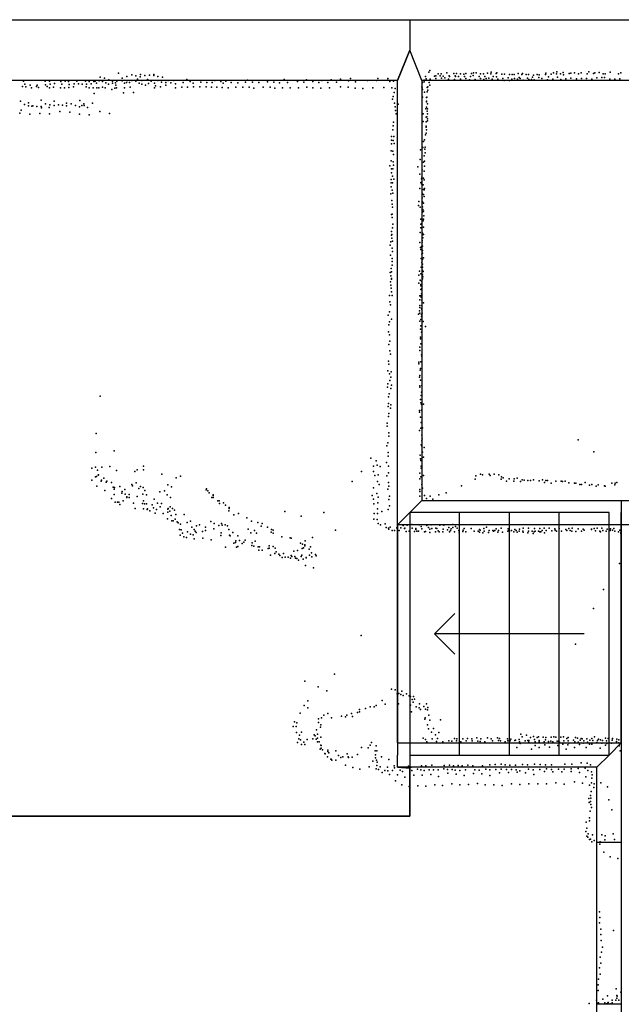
# Model space of a CAD drawing. Extents: x -16507 to -4451, y -8783 to 31162.
# Tile 10 of 11: x -10590 to -7620, y 26302 to 31162. Entities that reach past the tile are written whole.
import ezdxf

# ---------------------------------------------------------------- set-up
doc = ezdxf.new("R2010")
doc.units = 0
for name, color, linetype in [('DOORS', 7, 'continuous'), ('P', 9, 'continuous'), ('ROOMS', 1, 'continuous'), ('THIN', 4, 'continuous'), ('WALLS', 3, 'continuous')]:
    doc.layers.add(name, color=color, linetype=linetype)

msp = doc.modelspace()

# ---------------------------------------------------------------- linework, layer by layer
at = {"layer": 'DOORS'}
msp.add_lwpolyline([(-7620.66, 27102.7), (-7620.66, 26302.7), (-7740.66, 26302.7), (-7740.66, 27102.7), (-7620.66, 27102.7)], dxfattribs=at)
at = {"layer": 'P'}
for p in [(-8566, 30911), (-10570, 30858), (-10463, 30858), (-10443, 30858), (-10365, 30859), (-10307, 30858), (-10265, 30858), (-10217, 30859), (-10198, 30860), (-10193, 30878), (-10171, 30874), (-10150, 30865), (-10149, 30863), (-10132, 30859), (-10110, 30858), (-10102, 30898), (-10084, 30874), (-10083, 30860), (-10061, 30881), (-10058, 30862), (-10036, 30889), (-10036, 30861), (-10016, 30884), (-10016, 30858), (-10008, 30868), (-9995, 30880), (-9993, 30891), (-9986, 30862), (-9972, 30886), (-9958, 30867), (-9956, 30863), (-9949, 30888), (-9940, 30858), (-9927, 30892), (-9927, 30886), (-9908, 30862), (-9907, 30882), (-9885, 30878), (-9856, 30862), (-9829, 30861), (-9764, 30867), (-9626, 30862), (-9572, 30858), (-9465, 30863), (-9285, 30866), (-9174, 30865), (-9099, 30862), (-9052, 30865), (-9006, 30868), (-8967, 30860), (-8957, 30871), (-8873, 30862), (-8828, 30862), (-8822, 30871), (-8773, 30871), (-8773, 30864), (-8744, 30858), (-8594, 30864), (-8586, 30881), (-8583, 30870), (-8570, 30903), (-8564, 30868), (-8543, 30883), (-8535, 30884), (-8535, 30871), (-8524, 30895), (-8514, 30884), (-8509, 30895), (-8507, 30874), (-8499, 30883), (-8492, 30875), (-8482, 30899), (-8473, 30868), (-8470, 30884), (-8468, 30882), (-8447, 30896), (-8443, 30866), (-8441, 30885), (-8439, 30882), (-8433, 30896), (-8424, 30882), (-8414, 30894), (-8414, 30868), (-8397, 30893), (-8394, 30881), (-8388, 30896), (-8387, 30871), (-8370, 30865), (-8365, 30882), (-8360, 30897), (-8351, 30887), (-8349, 30900), (-8342, 30867), (-8337, 30900), (-8322, 30881), (-8316, 30895), (-8315, 30871), (-8301, 30894), (-8299, 30867), (-8294, 30882), (-8287, 30872), (-8280, 30898), (-8274, 30874), (-8264, 30895), (-8263, 30902), (-8258, 30869), (-8252, 30882), (-8238, 30897), (-8236, 30879), (-8234, 30900), (-8230, 30869), (-8210, 30893), (-8205, 30872), (-8199, 30861), (-8197, 30893), (-8179, 30875), (-8172, 30891), (-8172, 30862), (-8160, 30868), (-8159, 30892), (-8149, 30892), (-8148, 30872), (-8133, 30869), (-8129, 30896), (-8125, 30876), (-8120, 30872), (-8112, 30891), (-8108, 30897), (-8104, 30864), (-8090, 30891), (-8084, 30874), (-8079, 30891), (-8077, 30866), (-8064, 30866), (-8059, 30878), (-8054, 30888), (-8050, 30865), (-8036, 30891), (-8027, 30877), (-8025, 30890), (-8013, 30872), (-7995, 30892), (-7992, 30898), (-7984, 30865), (-7980, 30880), (-7967, 30893), (-7959, 30868), (-7955, 30900), (-7940, 30895), (-7938, 30904), (-7935, 30878), (-7920, 30895), (-7919, 30866), (-7907, 30901), (-7906, 30889), (-7894, 30870), (-7877, 30897), (-7869, 30898), (-7869, 30873), (-7851, 30900), (-7842, 30870), (-7832, 30895), (-7818, 30900), (-7817, 30871), (-7792, 30871), (-7789, 30895), (-7781, 30904), (-7765, 30868), (-7757, 30897), (-7751, 30899), (-7741, 30875), (-7729, 30901), (-7717, 30877), (-7710, 30895), (-7704, 30877), (-7700, 30894), (-7677, 30869), (-7676, 30902), (-7652, 30869), (-7634, 30894), (-7628, 30870), (-7623, 30899), (-10576, 30832), (-10564, 30844), (-10559, 30831), (-10538, 30838), (-10531, 30826), (-10506, 30832), (-10503, 30839), (-10497, 30827), (-10462, 30841), (-10454, 30832), (-10443, 30826), (-10439, 30844), (-10423, 30828), (-10417, 30847), (-10388, 30825), (-10387, 30856), (-10382, 30843), (-10369, 30825), (-10349, 30857), (-10347, 30827), (-10345, 30842), (-10324, 30830), (-10321, 30845), (-10300, 30845), (-10281, 30844), (-10262, 30830), (-10260, 30843), (-10247, 30826), (-10246, 30856), (-10236, 30845), (-10227, 30825), (-10223, 30857), (-10211, 30848), (-10208, 30825), (-10199, 30826), (-10181, 30857), (-10181, 30828), (-10167, 30825), (-10165, 30850), (-10151, 30844), (-10134, 30817), (-10132, 30848), (-10120, 30824), (-10117, 30850), (-10115, 30838), (-10111, 30826), (-10073, 30825), (-10072, 30849), (-10062, 30851), (-10047, 30851), (-10044, 30829), (-10000, 30849), (-9986, 30843), (-9969, 30839), (-9953, 30847), (-9925, 30848), (-9924, 30826), (-9920, 30836), (-9894, 30830), (-9890, 30854), (-9869, 30851), (-9869, 30838), (-9844, 30850), (-9821, 30846), (-9820, 30826), (-9790, 30828), (-9783, 30852), (-9761, 30829), (-9748, 30856), (-9733, 30849), (-9731, 30831), (-9700, 30831), (-9696, 30853), (-9669, 30831), (-9666, 30852), (-9643, 30829), (-9639, 30851), (-9617, 30829), (-9597, 30857), (-9590, 30827), (-9585, 30848), (-9561, 30825), (-9546, 30851), (-9523, 30828), (-9513, 30850), (-9488, 30829), (-9475, 30854), (-9457, 30829), (-9441, 30854), (-9434, 30824), (-9410, 30852), (-9388, 30829), (-9367, 30855), (-9353, 30829), (-9335, 30854), (-9331, 30824), (-9308, 30850), (-9293, 30825), (-9268, 30852), (-9254, 30826), (-9218, 30856), (-9214, 30826), (-9187, 30854), (-9173, 30828), (-9142, 30856), (-9142, 30825), (-9113, 30851), (-9104, 30824), (-9068, 30852), (-9060, 30825), (-9026, 30853), (-9006, 30831), (-8968, 30829), (-8934, 30824), (-8933, 30855), (-8896, 30823), (-8847, 30825), (-8792, 30827), (-8763, 30857), (-8753, 30825), (-8737, 30823), (-8605, 30831), (-8603, 30826), (-8602, 30851), (-8601, 30818), (-8593, 30855), (-8579, 30827), (-8576, 30830), (-8575, 30814), (-8569, 30851), (-8566, 30839), (-10483, 30765), (-10293, 30763), (-10222, 30798), (-10077, 30800), (-10027, 30803), (-8750, 30770), (-8746, 30783), (-8741, 30803), (-8601, 30779), (-8592, 30804), (-8582, 30778), (-8580, 30780), (-8579, 30806), (-10586, 30759), (-10582, 30716), (-10566, 30744), (-10546, 30751), (-10546, 30736), (-10530, 30735), (-10525, 30736), (-10505, 30734), (-10484, 30733), (-10482, 30727), (-10462, 30747), (-10444, 30728), (-10441, 30742), (-10420, 30739), (-10419, 30760), (-10398, 30742), (-10378, 30740), (-10358, 30750), (-10358, 30736), (-10336, 30746), (-10314, 30739), (-10295, 30732), (-10283, 30739), (-10273, 30746), (-10272, 30738), (-10255, 30728), (-10230, 30749), (-8739, 30749), (-8736, 30731), (-8735, 30714), (-8722, 30745), (-8585, 30722), (-8581, 30759), (-8581, 30756), (-8581, 30730), (-8577, 30747), (-8577, 30722), (-10588, 30700), (-10540, 30695), (-10490, 30699), (-10442, 30697), (-10391, 30708), (-10342, 30705), (-10295, 30695), (-10246, 30693), (-10194, 30708), (-10146, 30699), (-8731, 30697), (-8598, 30698), (-8583, 30681), (-8580, 30682), (-8578, 30710), (-8577, 30697), (-8577, 30672), (-8748, 30619), (-8746, 30638), (-8744, 30656), (-8599, 30660), (-8584, 30658), (-8583, 30637), (-8583, 30632), (-8581, 30618), (-8577, 30663), (-8754, 30585), (-8754, 30568), (-8747, 30566), (-8743, 30585), (-8592, 30569), (-8587, 30593), (-8584, 30601), (-8755, 30549), (-8742, 30550), (-8611, 30519), (-8600, 30531), (-8596, 30561), (-8590, 30523), (-8589, 30532), (-8756, 30514), (-8748, 30513), (-8744, 30497), (-8613, 30472), (-8594, 30490), (-8588, 30505), (-8763, 30440), (-8756, 30465), (-8755, 30425), (-8748, 30425), (-8746, 30461), (-8744, 30444), (-8625, 30435), (-8597, 30458), (-8592, 30464), (-8592, 30439), (-8756, 30373), (-8754, 30406), (-8750, 30390), (-8743, 30375), (-8614, 30399), (-8606, 30377), (-8604, 30385), (-8603, 30420), (-8597, 30380), (-8594, 30372), (-8593, 30414), (-8756, 30356), (-8756, 30337), (-8750, 30356), (-8614, 30329), (-8610, 30359), (-8606, 30351), (-8598, 30347), (-8597, 30323), (-8592, 30329), (-8757, 30303), (-8752, 30321), (-8748, 30306), (-8603, 30306), (-8603, 30282), (-8597, 30299), (-8593, 30322), (-8593, 30289), (-8753, 30269), (-8752, 30252), (-8750, 30236), (-8622, 30244), (-8620, 30265), (-8613, 30236), (-8602, 30260), (-8602, 30238), (-8601, 30263), (-8597, 30257), (-8754, 30201), (-8752, 30185), (-8751, 30202), (-8600, 30225), (-8600, 30214), (-8597, 30217), (-8595, 30193), (-8749, 30135), (-8748, 30152), (-8610, 30153), (-8609, 30177), (-8609, 30134), (-8606, 30155), (-8598, 30169), (-8597, 30177), (-8597, 30138), (-8755, 30116), (-8755, 30099), (-8753, 30101), (-8753, 30084), (-8613, 30112), (-8603, 30099), (-8602, 30108), (-8600, 30085), (-8596, 30101), (-8761, 30049), (-8758, 30065), (-8752, 30034), (-8750, 30068), (-8615, 30062), (-8611, 30038), (-8607, 30041), (-8603, 30072), (-8603, 30064), (-8602, 30044), (-8759, 30000), (-8751, 29984), (-8749, 30018), (-8610, 30027), (-8608, 29984), (-8605, 29985), (-8604, 30005), (-8602, 30023), (-8601, 30010), (-8596, 29986), (-8752, 29968), (-8751, 29951), (-8608, 29940), (-8605, 29964), (-8602, 29956), (-8601, 29978), (-8601, 29941), (-8761, 29914), (-8758, 29898), (-8756, 29934), (-8754, 29918), (-8619, 29901), (-8616, 29920), (-8610, 29908), (-8602, 29924), (-8602, 29902), (-8600, 29893), (-8598, 29919), (-8760, 29868), (-8757, 29852), (-8755, 29882), (-8754, 29885), (-8620, 29862), (-8613, 29876), (-8610, 29855), (-8609, 29849), (-8607, 29871), (-8602, 29883), (-8764, 29801), (-8756, 29836), (-8755, 29819), (-8752, 29800), (-8614, 29799), (-8610, 29831), (-8609, 29799), (-8608, 29831), (-8608, 29792), (-8607, 29833), (-8607, 29809), (-8763, 29770), (-8760, 29754), (-8614, 29780), (-8614, 29752), (-8614, 29742), (-8604, 29777), (-8604, 29751), (-8597, 29765), (-8771, 29703), (-8764, 29720), (-8621, 29709), (-8617, 29725), (-8614, 29714), (-8607, 29737), (-8607, 29706), (-8606, 29697), (-8605, 29732), (-8603, 29714), (-8768, 29655), (-8765, 29671), (-8755, 29684), (-8615, 29674), (-8610, 29682), (-8609, 29651), (-8599, 29673), (-8586, 29647), (-8770, 29622), (-8765, 29606), (-8612, 29635), (-8612, 29595), (-8607, 29619), (-8768, 29558), (-8762, 29575), (-8612, 29586), (-8610, 29562), (-8763, 29527), (-8759, 29511), (-8615, 29545), (-8615, 29529), (-8606, 29507), (-8605, 29499), (-8769, 29477), (-8767, 29461), (-8619, 29471), (-8619, 29464), (-8609, 29473), (-8772, 29429), (-8764, 29414), (-8756, 29424), (-8614, 29406), (-8613, 29432), (-8611, 29441), (-8772, 29364), (-8762, 29381), (-8757, 29397), (-8754, 29358), (-8616, 29397), (-8614, 29355), (-8611, 29382), (-8605, 29357), (-10192, 29303), (-8774, 29348), (-8766, 29316), (-8758, 29342), (-8614, 29348), (-8608, 29307), (-8607, 29323), (-8770, 29268), (-8769, 29300), (-8758, 29261), (-8611, 29287), (-8609, 29271), (-8607, 29263), (-8597, 29265), (-8771, 29252), (-8768, 29219), (-8759, 29245), (-8617, 29225), (-8616, 29233), (-8606, 29235), (-8776, 29171), (-8769, 29203), (-8612, 29200), (-8608, 29174), (-10212, 29119), (-8776, 29155), (-8767, 29122), (-8616, 29134), (-8610, 29146), (-8605, 29111), (-8601, 29148), (-8773, 29074), (-8768, 29106), (-8608, 29064), (-8605, 29084), (-8603, 29093), (-7833, 29088), (-10214, 29025), (-10123, 29034), (-8777, 29058), (-8771, 29025), (-8613, 29013), (-8604, 29057), (-8602, 29028), (-8593, 29050), (-7756, 29029), (-8856, 28997), (-8831, 28984), (-8826, 28964), (-8780, 28977), (-8771, 29008), (-8612, 28994), (-8610, 28986), (-8596, 29002), (-10234, 28949), (-10215, 28953), (-10206, 28938), (-10203, 28914), (-10201, 28916), (-10184, 28954), (-10144, 28956), (-10111, 28937), (-10021, 28932), (-10010, 28940), (-9979, 28959), (-9979, 28941), (-9888, 28919), (-8902, 28932), (-8844, 28959), (-8844, 28932), (-8821, 28916), (-8811, 28957), (-8770, 28959), (-8770, 28926), (-8615, 28924), (-8608, 28958), (-8608, 28948), (-8315, 28918), (-8305, 28915), (-8273, 28918), (-8247, 28918), (-8225, 28915), (-10233, 28890), (-10215, 28906), (-10211, 28907), (-10188, 28885), (-10186, 28890), (-10175, 28899), (-10163, 28879), (-10159, 28885), (-10137, 28877), (-10036, 28868), (-10015, 28876), (-9858, 28866), (-9817, 28901), (-9796, 28909), (-8948, 28883), (-8837, 28912), (-8823, 28883), (-8815, 28868), (-8778, 28911), (-8770, 28877), (-8614, 28895), (-8610, 28906), (-8605, 28868), (-8597, 28912), (-8342, 28894), (-8339, 28911), (-8267, 28913), (-8214, 28894), (-8211, 28906), (-8204, 28901), (-8187, 28885), (-8174, 28896), (-8151, 28885), (-8149, 28896), (-8134, 28899), (-8118, 28882), (-8109, 28891), (-8100, 28890), (-8081, 28887), (-8068, 28888), (-8054, 28891), (-8026, 28886), (-8010, 28891), (-7999, 28877), (-7993, 28888), (-7984, 28887), (-7967, 28875), (-7944, 28885), (-7917, 28884), (-7910, 28882), (-7898, 28885), (-7880, 28876), (-7852, 28875), (-7844, 28874), (-7825, 28867), (-7817, 28867), (-7798, 28877), (-7766, 28867), (-7735, 28866), (-7667, 28874), (-7653, 28866), (-7651, 28875), (-7642, 28878), (-10208, 28859), (-10170, 28838), (-10128, 28855), (-10124, 28818), (-10123, 28845), (-10122, 28853), (-10095, 28858), (-10086, 28825), (-10084, 28834), (-10070, 28843), (-10069, 28820), (-10049, 28819), (-10032, 28862), (-10001, 28848), (-9993, 28858), (-9982, 28820), (-9980, 28853), (-9972, 28838), (-9898, 28832), (-9875, 28837), (-9861, 28817), (-9841, 28856), (-9670, 28841), (-9667, 28847), (-9661, 28836), (-9655, 28827), (-8843, 28852), (-8827, 28823), (-8772, 28845), (-8768, 28860), (-8614, 28843), (-8614, 28833), (-8601, 28850), (-8485, 28827), (-8409, 28862), (-7777, 28864), (-7744, 28860), (-7704, 28861), (-7700, 28860), (-10137, 28798), (-10119, 28781), (-10107, 28780), (-10100, 28780), (-10096, 28769), (-10079, 28787), (-10061, 28804), (-10060, 28807), (-10049, 28804), (-10027, 28776), (-10009, 28809), (-9983, 28774), (-9979, 28788), (-9973, 28772), (-9964, 28816), (-9963, 28773), (-9926, 28795), (-9909, 28775), (-9889, 28774), (-9845, 28804), (-9641, 28804), (-9635, 28816), (-9635, 28813), (-9634, 28804), (-9612, 28787), (-9605, 28787), (-9604, 28774), (-9584, 28778), (-8850, 28813), (-8844, 28795), (-8841, 28773), (-8822, 28777), (-8821, 28805), (-8768, 28794), (-8764, 28811), (-8615, 28811), (-8591, 28814), (-8581, 28799), (-8563, 28811), (-8551, 28796), (-8521, 28816), (-10020, 28750), (-9978, 28748), (-9960, 28745), (-9958, 28747), (-9947, 28738), (-9936, 28767), (-9929, 28752), (-9921, 28726), (-9914, 28745), (-9896, 28758), (-9881, 28725), (-9859, 28731), (-9858, 28746), (-9856, 28749), (-9848, 28736), (-9847, 28758), (-9836, 28749), (-9825, 28741), (-9819, 28720), (-9819, 28720), (-9777, 28720), (-9573, 28765), (-9558, 28738), (-9556, 28755), (-9556, 28749), (-9510, 28724), (-9281, 28734), (-9089, 28730), (-8840, 28724), (-8824, 28748), (-8823, 28724), (-8802, 28734), (-8771, 28745), (-8765, 28762), (-9860, 28699), (-9842, 28714), (-9838, 28689), (-9832, 28689), (-9822, 28696), (-9812, 28684), (-9807, 28678), (-9796, 28672), (-9763, 28680), (-9746, 28687), (-9646, 28686), (-9629, 28675), (-9593, 28676), (-9532, 28718), (-9468, 28704), (-9446, 28687), (-9414, 28681), (-9393, 28676), (-9201, 28711), (-8842, 28697), (-8825, 28695), (-8821, 28676), (-8785, 28674), (-9801, 28646), (-9793, 28644), (-9786, 28627), (-9762, 28634), (-9747, 28623), (-9740, 28657), (-9729, 28645), (-9724, 28637), (-9718, 28631), (-9717, 28664), (-9702, 28668), (-9688, 28636), (-9673, 28640), (-9672, 28658), (-9632, 28649), (-9606, 28665), (-9595, 28630), (-9591, 28667), (-9576, 28669), (-9564, 28664), (-9558, 28646), (-9537, 28631), (-9462, 28648), (-9449, 28630), (-9430, 28641), (-9421, 28628), (-9397, 28662), (-9366, 28657), (-9349, 28633), (-9347, 28646), (-9339, 28628), (-9338, 28643), (-9031, 28642), (-8809, 28668), (-8781, 28656), (-8770, 28652), (-8767, 28647), (-8761, 28658), (-8751, 28640), (-8739, 28640), (-8728, 28654), (-8726, 28650), (-8716, 28640), (-8708, 28654), (-8697, 28665), (-8691, 28650), (-8688, 28652), (-8682, 28636), (-8677, 28667), (-8667, 28638), (-8664, 28637), (-8654, 28670), (-8653, 28652), (-8641, 28636), (-8634, 28650), (-8634, 28646), (-8629, 28637), (-8621, 28638), (-8618, 28668), (-8608, 28660), (-8604, 28649), (-8591, 28634), (-8587, 28636), (-8580, 28666), (-8572, 28655), (-8566, 28648), (-8565, 28631), (-8558, 28668), (-8556, 28650), (-8538, 28635), (-8535, 28652), (-8531, 28650), (-8525, 28639), (-8519, 28635), (-8516, 28667), (-8501, 28635), (-8499, 28647), (-8496, 28667), (-8478, 28644), (-8472, 28655), (-8469, 28635), (-8464, 28641), (-8460, 28649), (-8452, 28670), (-8451, 28655), (-8444, 28634), (-8439, 28661), (-8430, 28652), (-8423, 28640), (-8421, 28630), (-8402, 28636), (-8400, 28642), (-8396, 28650), (-8388, 28635), (-8362, 28650), (-8346, 28637), (-8326, 28637), (-8321, 28633), (-8320, 28646), (-8317, 28642), (-8304, 28630), (-8299, 28650), (-8297, 28638), (-8285, 28657), (-8276, 28631), (-8272, 28640), (-8254, 28640), (-8251, 28637), (-8245, 28640), (-8238, 28649), (-8229, 28633), (-8227, 28640), (-8214, 28653), (-8207, 28633), (-8180, 28637), (-8178, 28649), (-8176, 28640), (-8172, 28638), (-8163, 28641), (-8151, 28635), (-8146, 28646), (-8140, 28640), (-8135, 28632), (-8124, 28637), (-8123, 28648), (-8106, 28638), (-8105, 28653), (-8105, 28632), (-8081, 28630), (-8078, 28653), (-8078, 28637), (-8061, 28638), (-8055, 28626), (-8050, 28634), (-8049, 28651), (-8046, 28638), (-8029, 28638), (-8023, 28651), (-8023, 28634), (-8017, 28635), (-8011, 28640), (-8001, 28652), (-8000, 28630), (-7991, 28640), (-7977, 28652), (-7963, 28639), (-7948, 28649), (-7947, 28643), (-7940, 28638), (-7927, 28651), (-7916, 28637), (-7894, 28645), (-7890, 28640), (-7880, 28650), (-7873, 28640), (-7865, 28637), (-7863, 28652), (-7844, 28636), (-7834, 28649), (-7817, 28638), (-7809, 28647), (-7803, 28642), (-7767, 28647), (-7767, 28646), (-7755, 28651), (-7748, 28639), (-7740, 28653), (-7727, 28638), (-7723, 28635), (-7717, 28652), (-7712, 28640), (-7695, 28637), (-7690, 28647), (-7675, 28641), (-7674, 28649), (-7664, 28643), (-7657, 28650), (-7653, 28638), (-7635, 28634), (-7627, 28643), (-7623, 28630), (-7622, 28626), (-9798, 28617), (-9779, 28610), (-9766, 28607), (-9733, 28620), (-9729, 28599), (-9685, 28603), (-9645, 28595), (-9597, 28616), (-9554, 28618), (-9551, 28614), (-9533, 28578), (-9524, 28581), (-9523, 28590), (-9513, 28615), (-9505, 28592), (-9491, 28576), (-9483, 28583), (-9477, 28593), (-9442, 28580), (-9427, 28588), (-9295, 28609), (-9254, 28605), (-9250, 28603), (-9204, 28578), (-9181, 28590), (-9145, 28606), (-9573, 28559), (-9520, 28558), (-9513, 28561), (-9443, 28567), (-9434, 28563), (-9413, 28560), (-9410, 28543), (-9406, 28560), (-9393, 28544), (-9364, 28552), (-9358, 28565), (-9358, 28553), (-9339, 28562), (-9330, 28528), (-9329, 28553), (-9324, 28536), (-9288, 28528), (-9236, 28539), (-9219, 28542), (-9195, 28552), (-9194, 28573), (-9189, 28556), (-9183, 28565), (-9182, 28570), (-9161, 28549), (-9155, 28560), (-9149, 28530), (-9351, 28519), (-9311, 28524), (-9305, 28517), (-9294, 28507), (-9279, 28509), (-9265, 28509), (-9253, 28504), (-9250, 28518), (-9247, 28513), (-9232, 28512), (-9228, 28504), (-9222, 28502), (-9213, 28495), (-9201, 28513), (-9197, 28519), (-9191, 28500), (-9176, 28507), (-9176, 28506), (-9160, 28519), (-9148, 28511), (-9130, 28523), (-9126, 28516), (-7629, 28478), (-9179, 28468), (-9140, 28457), (-7709, 28349), (-7757, 28256), (-8904, 28122), (-7847, 28079), (-9182, 27897), (-9035, 27931), (-9117, 27869), (-9074, 27849), (-8755, 27858), (-8737, 27854), (-8703, 27848), (-9167, 27800), (-8801, 27801), (-8726, 27834), (-8719, 27837), (-8708, 27832), (-8697, 27826), (-8681, 27834), (-8668, 27825), (-8661, 27822), (-8653, 27806), (-8646, 27821), (-8641, 27809), (-9186, 27777), (-9168, 27766), (-8913, 27757), (-8883, 27762), (-8860, 27771), (-8840, 27770), (-8830, 27777), (-8785, 27783), (-8720, 27785), (-8660, 27778), (-8648, 27793), (-8633, 27770), (-8618, 27765), (-8617, 27785), (-8612, 27758), (-8595, 27772), (-8586, 27759), (-8581, 27786), (-8577, 27756), (-8576, 27768), (-9206, 27739), (-9115, 27712), (-9100, 27717), (-9089, 27730), (-9068, 27738), (-9050, 27717), (-9002, 27725), (-8982, 27721), (-8975, 27730), (-8952, 27737), (-8947, 27723), (-8922, 27742), (-8912, 27745), (-8655, 27746), (-8590, 27710), (-8589, 27717), (-8571, 27730), (-8566, 27704), (-8512, 27706), (-9240, 27674), (-9233, 27696), (-9225, 27673), (-9222, 27691), (-9124, 27657), (-9114, 27693), (-9105, 27670), (-9103, 27682), (-8577, 27681), (-8572, 27662), (-8548, 27663), (-9224, 27644), (-9212, 27613), (-9209, 27630), (-9204, 27607), (-9198, 27645), (-9171, 27610), (-9142, 27612), (-9136, 27632), (-9131, 27628), (-9126, 27611), (-9120, 27636), (-9120, 27616), (-9103, 27621), (-8598, 27616), (-8587, 27609), (-8557, 27646), (-8553, 27612), (-8537, 27633), (-8528, 27614), (-8521, 27644), (-8471, 27602), (-8443, 27614), (-8433, 27603), (-8432, 27613), (-8403, 27612), (-8386, 27602), (-8380, 27615), (-8358, 27613), (-8356, 27602), (-8333, 27617), (-8314, 27613), (-8280, 27618), (-8263, 27613), (-8256, 27603), (-8232, 27617), (-8227, 27604), (-8222, 27615), (-8217, 27603), (-8182, 27613), (-8181, 27603), (-8169, 27603), (-8165, 27611), (-8146, 27604), (-8142, 27606), (-8124, 27610), (-8116, 27635), (-8109, 27623), (-8094, 27603), (-8089, 27631), (-8082, 27604), (-8077, 27605), (-8069, 27619), (-8053, 27624), (-8048, 27610), (-8035, 27619), (-8029, 27622), (-8025, 27604), (-8006, 27621), (-7995, 27607), (-7993, 27619), (-7967, 27621), (-7954, 27622), (-7943, 27620), (-7918, 27620), (-7905, 27622), (-7904, 27603), (-7889, 27614), (-7883, 27602), (-7882, 27619), (-7857, 27606), (-7846, 27619), (-7836, 27616), (-7824, 27606), (-7818, 27614), (-7814, 27612), (-7805, 27602), (-7790, 27613), (-7776, 27606), (-7766, 27615), (-7761, 27604), (-7752, 27623), (-7738, 27604), (-7733, 27611), (-7723, 27607), (-7713, 27604), (-7698, 27616), (-7694, 27603), (-7686, 27614), (-7665, 27606), (-7663, 27615), (-7642, 27611), (-7632, 27607), (-9218, 27594), (-9198, 27584), (-9187, 27596), (-9183, 27585), (-9120, 27597), (-9112, 27598), (-9107, 27561), (-9104, 27581), (-9102, 27580), (-9101, 27567), (-9095, 27558), (-9069, 27557), (-9030, 27554), (-8902, 27570), (-8869, 27568), (-8860, 27581), (-8853, 27595), (-8835, 27554), (-8831, 27578), (-8580, 27597), (-8533, 27600), (-8501, 27598), (-8456, 27601), (-8413, 27598), (-8328, 27601), (-8317, 27600), (-8294, 27597), (-8193, 27597), (-8136, 27570), (-8123, 27598), (-8120, 27589), (-8076, 27596), (-8064, 27562), (-8045, 27597), (-8045, 27579), (-8026, 27598), (-8026, 27570), (-8001, 27597), (-7997, 27583), (-7979, 27600), (-7974, 27571), (-7968, 27601), (-7958, 27597), (-7937, 27601), (-7933, 27579), (-7930, 27601), (-7926, 27596), (-7909, 27587), (-7893, 27562), (-7884, 27583), (-7880, 27591), (-7852, 27569), (-7850, 27597), (-7833, 27596), (-7826, 27584), (-7808, 27591), (-7794, 27569), (-7788, 27596), (-7777, 27587), (-7765, 27586), (-7741, 27595), (-7725, 27567), (-7716, 27591), (-7698, 27581), (-7691, 27590), (-7668, 27592), (-7644, 27599), (-7635, 27593), (-7631, 27578), (-9084, 27541), (-9082, 27539), (-9071, 27523), (-9069, 27550), (-9063, 27544), (-9054, 27513), (-9053, 27512), (-9049, 27508), (-9030, 27507), (-9016, 27530), (-9004, 27521), (-8995, 27523), (-8974, 27539), (-8969, 27524), (-8966, 27520), (-8948, 27522), (-8923, 27536), (-8834, 27519), (-8833, 27533), (-8828, 27508), (-8827, 27553), (-8804, 27523), (-8768, 27511), (-7626, 27553), (-8981, 27482), (-8946, 27471), (-8910, 27463), (-8864, 27475), (-8847, 27502), (-8831, 27465), (-8827, 27481), (-8826, 27497), (-8819, 27461), (-8810, 27474), (-8788, 27457), (-8775, 27472), (-8750, 27457), (-8742, 27479), (-8740, 27470), (-8711, 27458), (-8671, 27478), (-8657, 27472), (-8654, 27456), (-8626, 27463), (-8609, 27460), (-8607, 27479), (-8594, 27456), (-8585, 27479), (-8568, 27460), (-8556, 27483), (-8547, 27459), (-8525, 27460), (-8497, 27465), (-8494, 27481), (-8478, 27462), (-8469, 27482), (-8455, 27462), (-8449, 27480), (-8440, 27458), (-8426, 27481), (-8418, 27457), (-8405, 27479), (-8390, 27460), (-8377, 27482), (-8353, 27480), (-8343, 27459), (-8322, 27458), (-8305, 27479), (-8289, 27463), (-8270, 27485), (-8270, 27460), (-8243, 27486), (-8240, 27462), (-8214, 27488), (-8213, 27463), (-8194, 27484), (-8187, 27462), (-8171, 27482), (-8162, 27462), (-8142, 27482), (-8140, 27460), (-8108, 27486), (-8083, 27485), (-8079, 27463), (-8055, 27459), (-8049, 27487), (-8023, 27462), (-8021, 27486), (-7995, 27485), (-7990, 27464), (-7965, 27485), (-7965, 27462), (-7930, 27463), (-7903, 27463), (-7899, 27487), (-7868, 27464), (-7864, 27487), (-7834, 27466), (-7818, 27494), (-7799, 27467), (-7789, 27493), (-7786, 27457), (-7773, 27484), (-8801, 27447), (-8773, 27454), (-8765, 27436), (-8725, 27435), (-8701, 27451), (-8689, 27424), (-8644, 27433), (-8603, 27433), (-8561, 27436), (-8523, 27427), (-8476, 27443), (-8435, 27438), (-8396, 27432), (-8350, 27442), (-8309, 27440), (-8270, 27431), (-8221, 27445), (-8177, 27447), (-8134, 27448), (-8121, 27454), (-8093, 27444), (-8052, 27437), (-8000, 27452), (-7958, 27450), (-7914, 27450), (-7868, 27452), (-7827, 27446), (-7795, 27425), (-7767, 27450), (-7766, 27418), (-7764, 27435), (-8735, 27405), (-8703, 27386), (-8667, 27378), (-8625, 27381), (-8585, 27379), (-8541, 27385), (-8502, 27382), (-8457, 27390), (-8417, 27386), (-8375, 27387), (-8330, 27392), (-8292, 27386), (-8249, 27386), (-8209, 27382), (-8162, 27390), (-8121, 27388), (-8076, 27391), (-8033, 27390), (-7990, 27390), (-7944, 27395), (-7903, 27389), (-7852, 27401), (-7812, 27394), (-7777, 27384), (-7767, 27395), (-7756, 27373), (-7755, 27391), (-7722, 27396), (-7688, 27376), (-7780, 27318), (-7773, 27333), (-7771, 27319), (-7769, 27352), (-7682, 27312), (-7779, 27299), (-7773, 27303), (-7770, 27288), (-7767, 27273), (-7667, 27262), (-7778, 27222), (-7774, 27255), (-7794, 27201), (-7790, 27172), (-7778, 27208), (-7796, 27155), (-7791, 27133), (-7785, 27128), (-7784, 27144), (-7773, 27118), (-7762, 27138), (-7716, 27139), (-7700, 27134), (-7661, 27144), (-7777, 27115), (-7765, 27104), (-7755, 27110), (-7727, 27092), (-7724, 27105), (-7701, 27114), (-7654, 27115), (-7706, 27053), (-7675, 27031), (-7637, 27022), (-7728, 26759), (-7726, 26731), (-7728, 26705), (-7722, 26647), (-7721, 26673), (-7659, 26667), (-7719, 26617), (-7713, 26585), (-7724, 26535), (-7718, 26560), (-7721, 26506), (-7728, 26482), (-7725, 26451), (-7734, 26399), (-7733, 26427), (-7734, 26371), (-7688, 26344), (-7646, 26378), (-7642, 26346), (-7641, 26342), (-7622, 26362), (-7779, 26307), (-7743, 26323), (-7736, 26308), (-7733, 26309), (-7712, 26327), (-7701, 26310), (-7693, 26305), (-7687, 26309), (-7685, 26312), (-7676, 26305), (-7666, 26322), (-7666, 26310), (-7648, 26323), (-7642, 26332), (-7633, 26323)]:
    msp.add_point(p, dxfattribs=at)
at = {"layer": 'ROOMS'}
for points in [[(-8724.72, 27592.4), (-8724.72, 28669.4), (-8724.72, 30861.8), (-16206.7, 30861.8), (-16206.7, 27230.2), (-8664.72, 27230.2), (-8664.72, 27468.2), (-8724.72, 27472.4)], [(-4972.77, 30861.8), (-8604.72, 30861.8), (-8604.72, 28789.4), (-7620.66, 28789.4), (-6642.75, 28789.4), (-4972.77, 28789.4), (-4972.77, 30861.8)], [(-8724.72, 28669.4), (-8724.72, 27592.4), (-7620.66, 27592.4), (-7620.66, 28669.4), (-8724.72, 28669.4)], [(-7620.66, 25835.3), (-6702.75, 25835.3), (-6702.75, 27230.2), (-6702.75, 28669.4), (-7620.66, 28669.4), (-7620.66, 27592.4), (-7620.66, 25835.3)], [(-7735.54, 17755.7), (-7735.54, 21900.6), (-7735.54, 22167.1), (-7740.66, 22167.1), (-7740.66, 23522.4), (-7740.66, 24802.2), (-7740.66, 25705.3), (-7740.66, 27472.4), (-8724.72, 27472.4), (-8664.72, 27468.2), (-8664.72, 27230.2), (-16206.7, 27230.2), (-16206.7, -3761.03)]]:
    msp.add_lwpolyline(points, dxfattribs=at)
at = {"layer": 'THIN'}
for points in [[(-8664.72, 28729.4), (-8664.72, 27532.4)], [(-7680.66, 28729.4), (-8664.72, 28729.4)], [(-8418.71, 27532.4), (-8418.71, 28729.4)], [(-8172.69, 27532.4), (-8172.69, 28729.4)], [(-7926.68, 27532.4), (-7926.68, 28729.4)], [(-7680.66, 27532.4), (-7680.66, 28729.4)], [(-8541.71, 28130.9), (-8441.71, 28230.9)], [(-8418.71, 28130.9), (-8541.71, 28130.9)], [(-8541.71, 28130.9), (-8441.71, 28030.9)], [(-8172.69, 28130.9), (-8418.71, 28130.9)], [(-7926.68, 28130.9), (-8172.69, 28130.9)], [(-7803.67, 28130.9), (-7926.68, 28130.9)], [(-8664.72, 27532.4), (-7680.66, 27532.4)], [(-8664.72, 27532.4), (-8664.72, 27230.2)], [(-8664.72, 27230.2), (-16356.7, 27230.2)]]:
    msp.add_lwpolyline(points, dxfattribs=at)
at = {"layer": 'WALLS'}
for points in [[(-16506.7, 31161.8), (-8664.72, 31161.8), (-8664.72, 31011.8), (-8724.72, 30861.8), (-16206.7, 30861.8), (-16356.7, 31011.8)], [(-8664.72, 31161.8), (-4672.77, 31161.8), (-4822.77, 31011.8), (-4972.77, 30861.8), (-8604.72, 30861.8), (-8664.72, 31011.8)], [(-8604.72, 30861.8), (-8604.72, 28789.4), (-8664.72, 28729.4), (-8724.72, 28669.4), (-8724.72, 30861.8), (-8664.72, 31011.8)], [(-8604.72, 28789.4), (-7620.66, 28789.4), (-7620.66, 28729.4), (-7620.66, 28669.4), (-8724.72, 28669.4), (-8664.72, 28729.4)], [(-7620.66, 28789.4), (-6642.75, 28789.4), (-6642.75, 28729.4), (-6702.75, 28669.4), (-7620.66, 28669.4), (-7620.66, 28729.4)], [(-8664.72, 28729.4), (-8724.72, 28669.4), (-8724.72, 27592.4), (-8724.72, 27532.4)], [(-7680.66, 27532.4), (-7620.66, 27592.4), (-7620.66, 28669.4), (-7620.66, 28729.4)], [(-8724.72, 27592.4), (-7620.66, 27592.4), (-7680.66, 27532.4), (-7740.66, 27472.4), (-8724.72, 27472.4), (-8724.72, 27532.4)], [(-7620.66, 27592.4), (-7620.66, 25835.3), (-7680.66, 25705.3), (-7740.66, 25705.3), (-7740.66, 27472.4), (-7680.66, 27532.4)], [(-8664.72, 27468.2), (-8724.72, 27472.4), (-8724.72, 27532.4)], [(-8664.72, 27230.2), (-8664.72, 27468.2)], [(-16356.7, 27230.2), (-16206.7, 27230.2), (-8664.72, 27230.2)]]:
    msp.add_lwpolyline(points, dxfattribs=at)

doc.saveas('drawing.dxf')
